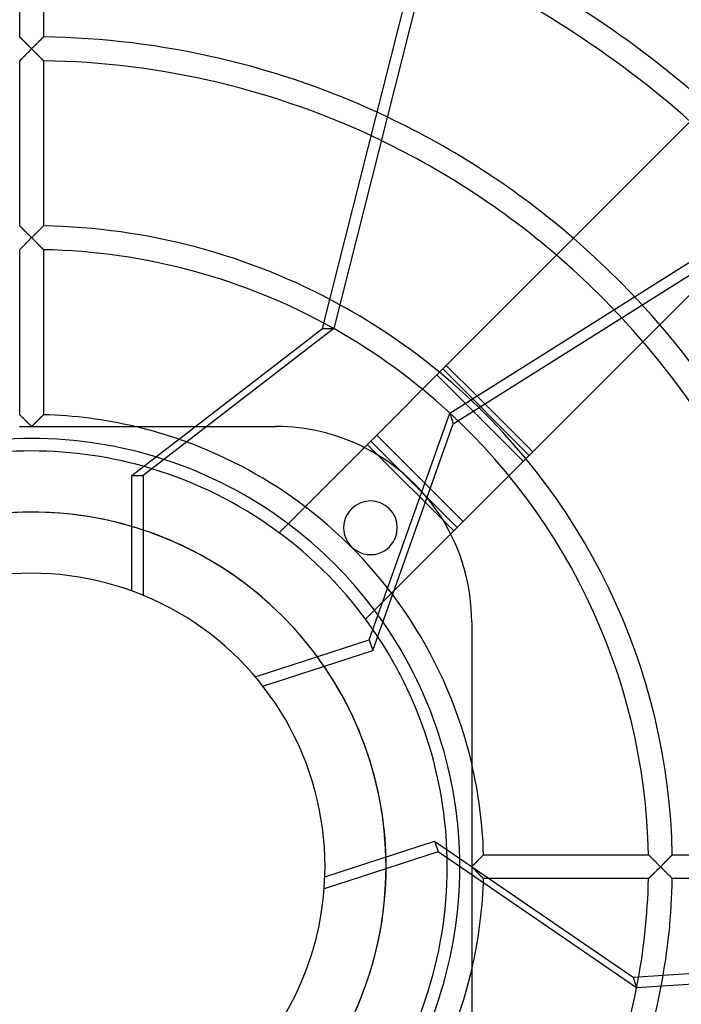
# Model space of a CAD drawing. Header units: millimetres. Extents: x -133 to 133, y -133 to 133.
# Tile 8 of 11: x -1 to 54, y -12 to 71. Entities that reach past the tile are written whole.
import ezdxf

# ---------------------------------------------------------------- set-up
doc = ezdxf.new("R2010")
doc.units = ezdxf.units.MM
doc.layers.add('HIDDEN', color=7, linetype='Continuous')
doc.layers.add('THICK', color=7, linetype='Continuous')

msp = doc.modelspace()

# ---------------------------------------------------------------- linework, layer by layer
at = {"layer": 'HIDDEN'}
for p, q in [((24.38, 45.1), (35.539, 89.181)), ((-1, 69.553), (-1, 83.384)), ((1, 83.384), (1, 69.553)), ((-1, 69.553), (-0.997, 69.55)), ((-0.998, 69.55), (-1, 69.553)), ((-0.99, 69.543), (-0.998, 69.55)), ((-0.997, 69.55), (-0.99, 69.542)), ((-0.978, 69.531), (-0.99, 69.543)), ((-0.99, 69.542), (-0.977, 69.53)), ((-0.962, 69.515), (-0.978, 69.531)), ((-0.977, 69.53), (-0.959, 69.512)), ((-0.942, 69.495), (-0.962, 69.515)), ((-0.959, 69.512), (-0.937, 69.491)), ((-0.917, 69.471), (-0.942, 69.495)), ((-0.937, 69.491), (-0.911, 69.465)), ((-0.89, 69.444), (-0.917, 69.471)), ((-0.911, 69.465), (-0.882, 69.436)), ((-0.859, 69.414), (-0.89, 69.444)), ((-0.882, 69.436), (-0.849, 69.404)), ((-0.826, 69.381), (-0.859, 69.414)), ((-0.849, 69.404), (-0.813, 69.369)), ((-0.79, 69.345), (-0.826, 69.381)), ((-0.813, 69.369), (-0.775, 69.331)), ((-0.752, 69.308), (-0.79, 69.345)), ((-0.775, 69.331), (-0.735, 69.291)), ((0.775, 69.331), (0.735, 69.291)), ((0.752, 69.308), (0.79, 69.345)), ((0.813, 69.369), (0.775, 69.331)), ((0.79, 69.345), (0.826, 69.381)), ((0.849, 69.404), (0.813, 69.369)), ((0.826, 69.381), (0.859, 69.414)), ((0.882, 69.436), (0.849, 69.404)), ((0.859, 69.414), (0.89, 69.444)), ((0.911, 69.465), (0.882, 69.436)), ((0.89, 69.444), (0.917, 69.471)), ((0.937, 69.491), (0.911, 69.465)), ((0.917, 69.471), (0.942, 69.495)), ((0.959, 69.512), (0.937, 69.491)), ((0.942, 69.495), (0.962, 69.515)), ((0.977, 69.53), (0.959, 69.512)), ((0.962, 69.515), (0.978, 69.531)), ((0.99, 69.542), (0.977, 69.53)), ((0.978, 69.531), (0.99, 69.543)), ((0.99, 69.543), (0.998, 69.55)), ((0.997, 69.55), (0.99, 69.542)), ((1, 69.553), (0.997, 69.55)), ((0.998, 69.55), (1, 69.553)), ((-0.712, 69.268), (-0.752, 69.308)), ((-0.735, 69.291), (-0.693, 69.25)), ((-0.67, 69.227), (-0.712, 69.268)), ((-0.693, 69.25), (-0.649, 69.206)), ((-0.627, 69.185), (-0.67, 69.227)), ((-0.649, 69.206), (-0.604, 69.161)), ((-0.583, 69.141), (-0.627, 69.185)), ((-0.604, 69.161), (-0.557, 69.115)), ((-0.538, 69.096), (-0.583, 69.141)), ((-0.557, 69.115), (-0.509, 69.068)), ((-0.492, 69.05), (-0.538, 69.096)), ((-0.509, 69.068), (-0.461, 69.019)), ((-0.445, 69.003), (-0.492, 69.05)), ((-0.461, 69.019), (-0.412, 68.97)), ((-0.397, 68.956), (-0.445, 69.003)), ((-0.412, 68.97), (-0.362, 68.921)), ((-0.348, 68.908), (-0.397, 68.956)), ((-0.362, 68.921), (-0.311, 68.87)), ((-0.3, 68.859), (-0.348, 68.908)), ((-0.311, 68.87), (-0.26, 68.819)), ((-0.25, 68.81), (-0.3, 68.859)), ((-0.26, 68.819), (-0.208, 68.768)), ((-0.2, 68.76), (-0.25, 68.81)), ((-0.208, 68.768), (-0.156, 68.716)), ((-0.15, 68.71), (-0.2, 68.76)), ((-0.156, 68.716), (-0.104, 68.664)), ((-0.1, 68.66), (-0.15, 68.71)), ((-0.055, 68.505), (-0.11, 68.449)), ((-0.109, 68.451), (-0.054, 68.506)), ((-0.104, 68.664), (-0.052, 68.612)), ((-0.05, 68.61), (-0.1, 68.66)), ((0, 68.56), (-0.055, 68.505)), ((-0.054, 68.506), (0, 68.56)), ((-0.052, 68.612), (0, 68.56)), ((0, 68.56), (-0.05, 68.61)), ((0.052, 68.612), (0, 68.56)), ((0, 68.56), (0.05, 68.61)), ((0.055, 68.505), (0, 68.56)), ((0, 68.56), (0.054, 68.506)), ((0.05, 68.61), (0.1, 68.66)), ((0.104, 68.664), (0.052, 68.612)), ((0.054, 68.506), (0.109, 68.451)), ((0.11, 68.449), (0.055, 68.505)), ((0.1, 68.66), (0.15, 68.71)), ((0.156, 68.716), (0.104, 68.664)), ((0.15, 68.71), (0.2, 68.76)), ((0.208, 68.768), (0.156, 68.716)), ((0.2, 68.76), (0.25, 68.81)), ((0.26, 68.819), (0.208, 68.768)), ((0.25, 68.81), (0.3, 68.859)), ((0.311, 68.87), (0.26, 68.819)), ((0.3, 68.859), (0.348, 68.908)), ((0.362, 68.921), (0.311, 68.87)), ((0.348, 68.908), (0.397, 68.956)), ((0.412, 68.97), (0.362, 68.921)), ((0.397, 68.956), (0.445, 69.003)), ((0.461, 69.019), (0.412, 68.97)), ((0.445, 69.003), (0.492, 69.05)), ((0.509, 69.068), (0.461, 69.019)), ((0.492, 69.05), (0.538, 69.096)), ((0.557, 69.115), (0.509, 69.068)), ((0.538, 69.096), (0.583, 69.141)), ((0.604, 69.161), (0.557, 69.115)), ((0.583, 69.141), (0.627, 69.185)), ((0.649, 69.206), (0.604, 69.161)), ((0.627, 69.185), (0.67, 69.227)), ((0.693, 69.25), (0.649, 69.206)), ((0.67, 69.227), (0.712, 69.268)), ((0.735, 69.291), (0.693, 69.25)), ((0.712, 69.268), (0.752, 69.308)), ((-0.904, 67.65), (-0.872, 67.682)), ((-0.854, 67.701), (-0.885, 67.669)), ((-0.872, 67.682), (-0.837, 67.717)), ((-0.819, 67.736), (-0.854, 67.701)), ((-0.837, 67.717), (-0.799, 67.756)), ((-0.782, 67.773), (-0.819, 67.736)), ((-0.799, 67.756), (-0.759, 67.797)), ((-0.743, 67.813), (-0.782, 67.773)), ((-0.759, 67.797), (-0.716, 67.84)), ((-0.702, 67.854), (-0.743, 67.813)), ((-0.716, 67.84), (-0.672, 67.885)), ((-0.659, 67.898), (-0.702, 67.854)), ((-0.672, 67.885), (-0.625, 67.932)), ((-0.615, 67.942), (-0.659, 67.898)), ((-0.625, 67.932), (-0.578, 67.98)), ((-0.57, 67.988), (-0.615, 67.942)), ((-0.578, 67.98), (-0.529, 68.029)), ((-0.523, 68.035), (-0.57, 67.988)), ((-0.529, 68.029), (-0.478, 68.08)), ((-0.476, 68.083), (-0.523, 68.035)), ((-0.478, 68.08), (-0.427, 68.131)), ((-0.426, 68.132), (-0.476, 68.083)), ((-0.427, 68.131), (-0.375, 68.184)), ((-0.376, 68.183), (-0.426, 68.132)), ((-0.325, 68.234), (-0.376, 68.183)), ((-0.375, 68.184), (-0.323, 68.236)), ((-0.272, 68.287), (-0.325, 68.234)), ((-0.323, 68.236), (-0.27, 68.289)), ((-0.219, 68.341), (-0.272, 68.287)), ((-0.27, 68.289), (-0.217, 68.343)), ((-0.165, 68.395), (-0.219, 68.341)), ((-0.217, 68.343), (-0.163, 68.397)), ((-0.11, 68.449), (-0.165, 68.395)), ((-0.163, 68.397), (-0.109, 68.451)), ((0.109, 68.451), (0.163, 68.397)), ((0.165, 68.395), (0.11, 68.449)), ((0.163, 68.397), (0.217, 68.343)), ((0.219, 68.341), (0.165, 68.395)), ((0.217, 68.343), (0.27, 68.289)), ((0.272, 68.287), (0.219, 68.341)), ((0.27, 68.289), (0.323, 68.236)), ((0.325, 68.234), (0.272, 68.287)), ((0.323, 68.236), (0.375, 68.184)), ((0.376, 68.183), (0.325, 68.234)), ((0.375, 68.184), (0.427, 68.131)), ((0.426, 68.132), (0.376, 68.183)), ((0.476, 68.083), (0.426, 68.132)), ((0.427, 68.131), (0.478, 68.08)), ((0.523, 68.035), (0.476, 68.083)), ((0.478, 68.08), (0.529, 68.029)), ((0.57, 67.988), (0.523, 68.035)), ((0.529, 68.029), (0.578, 67.98)), ((0.615, 67.942), (0.57, 67.988)), ((0.578, 67.98), (0.625, 67.932)), ((0.659, 67.898), (0.615, 67.942)), ((0.625, 67.932), (0.672, 67.885)), ((0.702, 67.854), (0.659, 67.898)), ((0.672, 67.885), (0.716, 67.84)), ((0.743, 67.813), (0.702, 67.854)), ((0.716, 67.84), (0.759, 67.797)), ((0.782, 67.773), (0.743, 67.813)), ((0.759, 67.797), (0.799, 67.756)), ((0.819, 67.736), (0.782, 67.773)), ((0.799, 67.756), (0.837, 67.717)), ((0.854, 67.701), (0.819, 67.736)), ((0.837, 67.717), (0.872, 67.682)), ((0.885, 67.669), (0.854, 67.701)), ((0.872, 67.682), (0.904, 67.65)), ((-1, 67.553), (-0.997, 67.556)), ((-0.997, 67.555), (-1, 67.553)), ((-1, 53.721), (-1, 67.553)), ((-0.997, 67.556), (-0.989, 67.564)), ((-0.99, 67.563), (-0.997, 67.555)), ((-0.977, 67.576), (-0.99, 67.563)), ((-0.989, 67.564), (-0.975, 67.578)), ((-0.96, 67.593), (-0.977, 67.576)), ((-0.975, 67.578), (-0.956, 67.598)), ((-0.939, 67.615), (-0.96, 67.593)), ((-0.956, 67.598), (-0.932, 67.622)), ((-0.914, 67.64), (-0.939, 67.615)), ((-0.932, 67.622), (-0.904, 67.65)), ((-0.885, 67.669), (-0.914, 67.64)), ((0.914, 67.64), (0.885, 67.669)), ((0.904, 67.65), (0.932, 67.622)), ((0.939, 67.615), (0.914, 67.64)), ((0.932, 67.622), (0.956, 67.598)), ((0.96, 67.593), (0.939, 67.615)), ((0.956, 67.598), (0.975, 67.578)), ((0.977, 67.576), (0.96, 67.593)), ((0.975, 67.578), (0.989, 67.564)), ((0.99, 67.563), (0.977, 67.576)), ((0.989, 67.564), (0.997, 67.556)), ((0.997, 67.555), (0.99, 67.563)), ((0.997, 67.556), (1, 67.553)), ((1, 67.553), (0.997, 67.555)), ((1, 67.553), (1, 53.721)), ((42.021, 34.773), (62.65, 55.402)), ((-1, 53.721), (-0.997, 53.718)), ((-0.998, 53.718), (-1, 53.721)), ((-0.99, 53.711), (-0.998, 53.718)), ((-0.997, 53.718), (-0.99, 53.71)), ((-0.978, 53.699), (-0.99, 53.711)), ((-0.99, 53.71), (-0.977, 53.698)), ((-0.962, 53.683), (-0.978, 53.699)), ((-0.977, 53.698), (-0.959, 53.681)), ((-0.942, 53.663), (-0.962, 53.683)), ((-0.959, 53.681), (-0.937, 53.659)), ((-0.918, 53.64), (-0.942, 53.663)), ((-0.937, 53.659), (-0.911, 53.634)), ((0.911, 53.634), (0.937, 53.659)), ((0.942, 53.663), (0.918, 53.64)), ((0.937, 53.659), (0.959, 53.681)), ((0.962, 53.683), (0.942, 53.663)), ((0.959, 53.681), (0.977, 53.698)), ((0.978, 53.699), (0.962, 53.683)), ((0.977, 53.698), (0.99, 53.71)), ((0.99, 53.711), (0.978, 53.699)), ((0.99, 53.71), (0.997, 53.718)), ((0.998, 53.718), (0.99, 53.711)), ((0.997, 53.718), (1, 53.721)), ((1, 53.721), (0.998, 53.718)), ((-0.89, 53.613), (-0.918, 53.64)), ((-0.911, 53.634), (-0.882, 53.605)), ((-0.859, 53.582), (-0.89, 53.613)), ((-0.882, 53.605), (-0.849, 53.572)), ((-0.826, 53.549), (-0.859, 53.582)), ((-0.849, 53.572), (-0.814, 53.537)), ((-0.79, 53.514), (-0.826, 53.549)), ((-0.814, 53.537), (-0.776, 53.5)), ((-0.752, 53.477), (-0.79, 53.514)), ((-0.776, 53.5), (-0.735, 53.46)), ((-0.712, 53.437), (-0.752, 53.477)), ((-0.735, 53.46), (-0.693, 53.419)), ((-0.671, 53.396), (-0.712, 53.437)), ((-0.693, 53.419), (-0.649, 53.375)), ((-0.628, 53.354), (-0.671, 53.396)), ((-0.649, 53.375), (-0.604, 53.33)), ((-0.583, 53.31), (-0.628, 53.354)), ((-0.604, 53.33), (-0.557, 53.284)), ((-0.538, 53.265), (-0.583, 53.31)), ((-0.557, 53.284), (-0.509, 53.237)), ((-0.491, 53.219), (-0.538, 53.265)), ((-0.509, 53.237), (-0.461, 53.189)), ((-0.444, 53.172), (-0.491, 53.219)), ((-0.461, 53.189), (-0.411, 53.14)), ((-0.396, 53.125), (-0.444, 53.172)), ((-0.411, 53.14), (-0.361, 53.09)), ((-0.348, 53.077), (-0.396, 53.125)), ((-0.361, 53.09), (-0.311, 53.04)), ((-0.299, 53.028), (-0.348, 53.077)), ((-0.311, 53.04), (-0.259, 52.989)), ((-0.25, 52.979), (-0.299, 53.028)), ((-0.259, 52.989), (-0.208, 52.938)), ((-0.2, 52.93), (-0.25, 52.979)), ((-0.208, 52.938), (-0.156, 52.886)), ((-0.15, 52.88), (-0.2, 52.93)), ((-0.156, 52.886), (-0.104, 52.834)), ((-0.1, 52.83), (-0.15, 52.88)), ((-0.104, 52.834), (-0.052, 52.782)), ((-0.05, 52.78), (-0.1, 52.83)), ((0.1, 52.83), (0.05, 52.78)), ((0.052, 52.782), (0.104, 52.834)), ((0.15, 52.88), (0.1, 52.83)), ((0.104, 52.834), (0.156, 52.886)), ((0.2, 52.93), (0.15, 52.88)), ((0.156, 52.886), (0.208, 52.938)), ((0.25, 52.979), (0.2, 52.93)), ((0.208, 52.938), (0.259, 52.989)), ((0.299, 53.028), (0.25, 52.979)), ((0.259, 52.989), (0.311, 53.04)), ((0.348, 53.077), (0.299, 53.028)), ((0.311, 53.04), (0.361, 53.09)), ((0.396, 53.125), (0.348, 53.077)), ((0.361, 53.09), (0.411, 53.14)), ((0.444, 53.172), (0.396, 53.125)), ((0.411, 53.14), (0.461, 53.189)), ((0.491, 53.219), (0.444, 53.172)), ((0.461, 53.189), (0.509, 53.237)), ((0.538, 53.265), (0.491, 53.219)), ((0.509, 53.237), (0.557, 53.284)), ((0.583, 53.31), (0.538, 53.265)), ((0.557, 53.284), (0.604, 53.33)), ((0.628, 53.354), (0.583, 53.31)), ((0.604, 53.33), (0.649, 53.375)), ((0.671, 53.396), (0.628, 53.354)), ((0.649, 53.375), (0.693, 53.419)), ((0.712, 53.437), (0.671, 53.396)), ((0.693, 53.419), (0.735, 53.46)), ((0.752, 53.477), (0.712, 53.437)), ((0.735, 53.46), (0.776, 53.5)), ((0.79, 53.514), (0.752, 53.477)), ((0.776, 53.5), (0.814, 53.537)), ((0.826, 53.549), (0.79, 53.514)), ((0.814, 53.537), (0.849, 53.572)), ((0.859, 53.582), (0.826, 53.549)), ((0.849, 53.572), (0.882, 53.605)), ((0.89, 53.613), (0.859, 53.582)), ((0.882, 53.605), (0.911, 53.634)), ((0.918, 53.64), (0.89, 53.613)), ((-0.759, 51.965), (-0.716, 52.009)), ((-0.701, 52.024), (-0.743, 51.982)), ((-0.716, 52.009), (-0.672, 52.054)), ((-0.659, 52.067), (-0.701, 52.024)), ((-0.672, 52.054), (-0.625, 52.101)), ((-0.614, 52.112), (-0.659, 52.067)), ((-0.625, 52.101), (-0.577, 52.149)), ((-0.569, 52.158), (-0.614, 52.112)), ((-0.577, 52.149), (-0.528, 52.199)), ((-0.523, 52.205), (-0.569, 52.158)), ((-0.528, 52.199), (-0.478, 52.249)), ((-0.475, 52.253), (-0.523, 52.205)), ((-0.478, 52.249), (-0.427, 52.301)), ((-0.426, 52.302), (-0.475, 52.253)), ((-0.427, 52.301), (-0.376, 52.353)), ((-0.376, 52.353), (-0.426, 52.302)), ((-0.376, 52.353), (-0.323, 52.406)), ((-0.324, 52.405), (-0.376, 52.353)), ((-0.272, 52.457), (-0.324, 52.405)), ((-0.323, 52.406), (-0.27, 52.459)), ((-0.219, 52.511), (-0.272, 52.457)), ((-0.27, 52.459), (-0.217, 52.513)), ((-0.165, 52.565), (-0.219, 52.511)), ((-0.217, 52.513), (-0.163, 52.567)), ((-0.11, 52.62), (-0.165, 52.565)), ((-0.163, 52.567), (-0.109, 52.621)), ((-0.055, 52.675), (-0.11, 52.62)), ((-0.109, 52.621), (-0.054, 52.676)), ((0, 52.73), (-0.055, 52.675)), ((-0.054, 52.676), (0, 52.73)), ((-0.052, 52.782), (0, 52.73)), ((0, 52.73), (-0.05, 52.78)), ((0, 52.73), (0.052, 52.782)), ((0.05, 52.78), (0, 52.73)), ((0.055, 52.675), (0, 52.73)), ((0, 52.73), (0.054, 52.676)), ((0.054, 52.676), (0.109, 52.621)), ((0.11, 52.62), (0.055, 52.675)), ((0.109, 52.621), (0.163, 52.567)), ((0.165, 52.565), (0.11, 52.62)), ((0.163, 52.567), (0.217, 52.513)), ((0.219, 52.511), (0.165, 52.565)), ((0.217, 52.513), (0.27, 52.459)), ((0.272, 52.457), (0.219, 52.511)), ((0.27, 52.459), (0.323, 52.406)), ((0.324, 52.405), (0.272, 52.457)), ((0.323, 52.406), (0.376, 52.353)), ((0.376, 52.353), (0.324, 52.405)), ((0.426, 52.302), (0.376, 52.353)), ((0.376, 52.353), (0.427, 52.301)), ((0.475, 52.253), (0.426, 52.302)), ((0.427, 52.301), (0.478, 52.249)), ((0.523, 52.205), (0.475, 52.253)), ((0.478, 52.249), (0.528, 52.199)), ((0.569, 52.158), (0.523, 52.205)), ((0.528, 52.199), (0.577, 52.149)), ((0.614, 52.112), (0.569, 52.158)), ((0.577, 52.149), (0.625, 52.101)), ((0.659, 52.067), (0.614, 52.112)), ((0.625, 52.101), (0.672, 52.054)), ((0.701, 52.024), (0.659, 52.067)), ((0.672, 52.054), (0.716, 52.009)), ((0.743, 51.982), (0.701, 52.024)), ((0.716, 52.009), (0.759, 51.965)), ((-0.997, 51.723), (-1, 51.72)), ((-1, 51.72), (-0.997, 51.723)), ((-1, 37.887), (-1, 51.72)), ((-0.997, 51.723), (-0.989, 51.732)), ((-0.99, 51.731), (-0.997, 51.723)), ((-0.977, 51.743), (-0.99, 51.731)), ((-0.989, 51.732), (-0.975, 51.746)), ((-0.96, 51.761), (-0.977, 51.743)), ((-0.975, 51.746), (-0.956, 51.766)), ((-0.939, 51.783), (-0.96, 51.761)), ((-0.956, 51.766), (-0.932, 51.79)), ((-0.914, 51.808), (-0.939, 51.783)), ((-0.932, 51.79), (-0.904, 51.818)), ((-0.885, 51.837), (-0.914, 51.808)), ((-0.904, 51.818), (-0.872, 51.85)), ((-0.853, 51.87), (-0.885, 51.837)), ((-0.872, 51.85), (-0.837, 51.886)), ((-0.819, 51.905), (-0.853, 51.87)), ((-0.837, 51.886), (-0.799, 51.924)), ((-0.782, 51.942), (-0.819, 51.905)), ((-0.799, 51.924), (-0.759, 51.965)), ((-0.743, 51.982), (-0.782, 51.942)), ((0.782, 51.942), (0.743, 51.982)), ((0.759, 51.965), (0.799, 51.924)), ((0.819, 51.905), (0.782, 51.942)), ((0.799, 51.924), (0.837, 51.886)), ((0.853, 51.87), (0.819, 51.905)), ((0.837, 51.886), (0.872, 51.85)), ((0.885, 51.837), (0.853, 51.87)), ((0.872, 51.85), (0.904, 51.818)), ((0.914, 51.808), (0.885, 51.837)), ((0.904, 51.818), (0.932, 51.79)), ((0.939, 51.783), (0.914, 51.808)), ((0.932, 51.79), (0.956, 51.766)), ((0.96, 51.761), (0.939, 51.783)), ((0.956, 51.766), (0.975, 51.746)), ((0.977, 51.743), (0.96, 51.761)), ((0.975, 51.746), (0.989, 51.732)), ((0.99, 51.731), (0.977, 51.743)), ((0.989, 51.732), (0.997, 51.723)), ((0.997, 51.723), (0.99, 51.731)), ((1, 51.72), (0.997, 51.723)), ((0.997, 51.723), (1, 51.72)), ((1, 51.72), (1, 37.887)), ((8.402, 32.8), (24.38, 45.1)), ((24.38, 45.1), (25.33, 45.1)), ((41.728, 34.48), (34.48, 41.728)), ((41.228, 33.98), (33.98, 41.228)), ((37.337, 39.458), (42.021, 34.773)), ((-1, 37.887), (-0.997, 37.884)), ((-0.998, 37.884), (-1, 37.887)), ((-0.99, 37.877), (-0.998, 37.884)), ((-0.997, 37.884), (-0.99, 37.877)), ((-0.99, 37.877), (-0.977, 37.864)), ((-0.979, 37.866), (-0.99, 37.877)), ((-0.962, 37.85), (-0.979, 37.866)), ((-0.977, 37.864), (-0.959, 37.847)), ((-0.942, 37.83), (-0.962, 37.85)), ((-0.959, 37.847), (-0.937, 37.826)), ((-0.918, 37.807), (-0.942, 37.83)), ((-0.937, 37.826), (-0.912, 37.801)), ((-0.89, 37.78), (-0.918, 37.807)), ((-0.912, 37.801), (-0.882, 37.772)), ((-0.859, 37.75), (-0.89, 37.78)), ((-0.882, 37.772), (-0.849, 37.74)), ((-0.826, 37.717), (-0.859, 37.75)), ((-0.849, 37.74), (-0.814, 37.705)), ((-0.79, 37.682), (-0.826, 37.717)), ((-0.814, 37.705), (-0.776, 37.668)), ((-0.752, 37.644), (-0.79, 37.682)), ((-0.776, 37.668), (-0.735, 37.628)), ((-0.712, 37.605), (-0.752, 37.644)), ((-0.735, 37.628), (-0.693, 37.587)), ((-0.67, 37.564), (-0.712, 37.605)), ((-0.693, 37.587), (-0.649, 37.543)), ((-0.627, 37.522), (-0.67, 37.564)), ((-0.649, 37.543), (-0.604, 37.499)), ((-0.583, 37.479), (-0.627, 37.522)), ((-0.604, 37.499), (-0.557, 37.453)), ((-0.538, 37.434), (-0.583, 37.479)), ((-0.557, 37.453), (-0.509, 37.406)), ((-0.491, 37.388), (-0.538, 37.434)), ((-0.509, 37.406), (-0.461, 37.358)), ((-0.444, 37.342), (-0.491, 37.388)), ((-0.461, 37.358), (-0.411, 37.309)), ((-0.396, 37.294), (-0.444, 37.342)), ((-0.411, 37.309), (-0.361, 37.259)), ((-0.348, 37.246), (-0.396, 37.294)), ((-0.361, 37.259), (-0.31, 37.209)), ((-0.299, 37.198), (-0.348, 37.246)), ((-0.31, 37.209), (-0.259, 37.158)), ((-0.25, 37.149), (-0.299, 37.198)), ((-0.259, 37.158), (-0.208, 37.107)), ((-0.2, 37.1), (-0.25, 37.149)), ((0.2, 37.1), (0.25, 37.149)), ((0.259, 37.158), (0.208, 37.107)), ((0.25, 37.149), (0.299, 37.198)), ((0.31, 37.209), (0.259, 37.158)), ((0.299, 37.198), (0.348, 37.246)), ((0.361, 37.259), (0.31, 37.209)), ((0.348, 37.246), (0.396, 37.294)), ((0.411, 37.309), (0.361, 37.259)), ((0.396, 37.294), (0.444, 37.342)), ((0.461, 37.358), (0.411, 37.309)), ((0.444, 37.342), (0.491, 37.388)), ((0.509, 37.406), (0.461, 37.358)), ((0.491, 37.388), (0.538, 37.434)), ((0.557, 37.453), (0.509, 37.406)), ((0.538, 37.434), (0.583, 37.479)), ((0.604, 37.499), (0.557, 37.453)), ((0.583, 37.479), (0.627, 37.522)), ((0.649, 37.543), (0.604, 37.499)), ((0.627, 37.522), (0.67, 37.564)), ((0.693, 37.587), (0.649, 37.543)), ((0.67, 37.564), (0.712, 37.605)), ((0.735, 37.628), (0.693, 37.587)), ((0.712, 37.605), (0.752, 37.644)), ((0.776, 37.668), (0.735, 37.628)), ((0.752, 37.644), (0.79, 37.682)), ((0.814, 37.705), (0.776, 37.668)), ((0.79, 37.682), (0.826, 37.717)), ((0.849, 37.74), (0.814, 37.705)), ((0.826, 37.717), (0.859, 37.75)), ((0.882, 37.772), (0.849, 37.74)), ((0.859, 37.75), (0.89, 37.78)), ((0.912, 37.801), (0.882, 37.772)), ((0.89, 37.78), (0.918, 37.807)), ((0.937, 37.826), (0.912, 37.801)), ((0.918, 37.807), (0.942, 37.83)), ((0.959, 37.847), (0.937, 37.826)), ((0.942, 37.83), (0.962, 37.85)), ((0.977, 37.864), (0.959, 37.847)), ((0.962, 37.85), (0.979, 37.866)), ((0.99, 37.877), (0.977, 37.864)), ((0.979, 37.866), (0.99, 37.877)), ((0.99, 37.877), (0.998, 37.884)), ((0.997, 37.884), (0.99, 37.877)), ((1, 37.887), (0.997, 37.884)), ((0.998, 37.884), (1, 37.887)), ((-1.026, 36.9), (-0.766, 36.9)), ((-0.766, 36.9), (-0.508, 36.9)), ((-0.508, 36.9), (-0.253, 36.9)), ((-0.253, 36.9), (0, 36.9)), ((-0.208, 37.107), (-0.156, 37.056)), ((-0.15, 37.05), (-0.2, 37.1)), ((-0.156, 37.056), (-0.104, 37.004)), ((-0.1, 37), (-0.15, 37.05)), ((-0.104, 37.004), (-0.052, 36.952)), ((-0.05, 36.95), (-0.1, 37)), ((-0.052, 36.952), (0, 36.9)), ((0, 36.9), (-0.05, 36.95)), ((0.052, 36.952), (0, 36.9)), ((0, 36.9), (0.05, 36.95)), ((0, 36.9), (0.253, 36.9)), ((0.05, 36.95), (0.1, 37)), ((0.104, 37.004), (0.052, 36.952)), ((0.1, 37), (0.15, 37.05)), ((0.156, 37.056), (0.104, 37.004)), ((0.15, 37.05), (0.2, 37.1)), ((0.208, 37.107), (0.156, 37.056)), ((0.253, 36.9), (0.508, 36.9)), ((0.508, 36.9), (0.766, 36.9)), ((0.766, 36.9), (1.026, 36.9)), ((1.026, 36.9), (1.288, 36.9)), ((1.288, 36.9), (1.552, 36.9)), ((1.552, 36.9), (1.817, 36.9)), ((1.817, 36.9), (2.084, 36.9)), ((2.084, 36.9), (2.352, 36.9)), ((2.352, 36.9), (2.62, 36.9)), ((2.62, 36.9), (2.89, 36.9)), ((2.89, 36.9), (3.16, 36.9)), ((3.16, 36.9), (3.43, 36.9)), ((3.43, 36.9), (3.701, 36.9)), ((3.701, 36.9), (3.971, 36.9)), ((3.971, 36.9), (4.24, 36.9)), ((4.24, 36.9), (4.509, 36.9)), ((4.509, 36.9), (4.777, 36.9)), ((4.777, 36.9), (5.043, 36.9)), ((5.043, 36.9), (5.308, 36.9)), ((5.308, 36.9), (5.572, 36.9)), ((5.572, 36.9), (5.834, 36.9)), ((5.834, 36.9), (6.094, 36.9)), ((6.094, 36.9), (6.351, 36.9)), ((6.351, 36.9), (6.607, 36.9)), ((6.607, 36.9), (6.859, 36.9)), ((6.859, 36.9), (7.109, 36.9)), ((7.109, 36.9), (7.356, 36.9)), ((7.356, 36.9), (7.6, 36.9)), ((7.6, 36.9), (7.84, 36.9)), ((7.84, 36.9), (8.076, 36.9)), ((8.076, 36.9), (8.312, 36.9)), ((8.312, 36.9), (8.532, 36.9)), ((8.532, 36.9), (8.649, 36.9)), ((8.649, 36.9), (14.678, 36.9)), ((20.5, 36.9), (20.5, 36.9)), ((35.389, 28.142), (28.142, 35.389)), ((36.182, 28.935), (42.021, 34.773)), ((8.402, 23.121), (8.402, 32.8)), ((8.402, 32.8), (9.352, 32.8)), ((35.682, 28.435), (32.71, 31.407)), ((36.182, 28.935), (32.972, 32.145)), ((36.182, 28.935), (35.682, 28.435)), ((29.425, 22.177), (35.682, 28.435)), ((20.751, 27.999), (20.751, 27.999)), ((27.999, 20.751), (27.999, 20.751)), ((36.9, 20.5), (36.9, 8.649)), ((36.9, 20.5), (36.9, 20.5)), ((36.9, 8.649), (36.9, 8.532)), ((36.9, 8.532), (36.9, 8.312)), ((36.9, 8.312), (36.9, 8.076)), ((36.9, 8.076), (36.9, 7.84)), ((36.9, 7.84), (36.9, 7.6)), ((36.9, 7.6), (36.9, 7.356)), ((36.9, 7.356), (36.9, 7.109)), ((36.9, 7.109), (36.9, 6.859)), ((36.9, 6.859), (36.9, 6.607)), ((36.9, 6.607), (36.9, 6.351)), ((36.9, 6.351), (36.9, 6.094)), ((36.9, 6.094), (36.9, 5.834)), ((36.9, 5.834), (36.9, 5.572)), ((36.9, 5.572), (36.9, 5.308)), ((36.9, 5.308), (36.9, 5.043)), ((36.9, 5.043), (36.9, 4.777)), ((36.9, 4.777), (36.9, 4.509)), ((36.9, 4.509), (36.9, 4.24)), ((36.9, 4.24), (36.9, 3.971)), ((36.9, 3.971), (36.9, 3.701)), ((36.9, 3.701), (36.9, 3.43)), ((36.9, 3.43), (36.9, 3.16)), ((36.9, 3.16), (36.9, 2.89)), ((36.9, 2.89), (36.9, 2.62)), ((36.9, 2.62), (36.9, 2.352)), ((24.585, -0.846), (33.791, 2.145)), ((33.791, 2.145), (34.085, 1.242)), ((33.791, 2.145), (50.426, -9.25)), ((36.9, 2.352), (36.9, 2.084)), ((36.9, 2.084), (36.9, 1.817)), ((36.9, 1.817), (36.9, 1.552)), ((36.9, 1.552), (36.9, 1.288)), ((36.9, 1.288), (36.9, 1.026)), ((36.9, 1.026), (36.9, 0.766)), ((37.682, 0.79), (37.717, 0.826)), ((37.74, 0.849), (37.705, 0.814)), ((37.717, 0.826), (37.75, 0.859)), ((37.772, 0.882), (37.74, 0.849)), ((37.75, 0.859), (37.78, 0.89)), ((37.801, 0.912), (37.772, 0.882)), ((37.78, 0.89), (37.807, 0.918)), ((37.826, 0.937), (37.801, 0.912)), ((37.807, 0.918), (37.83, 0.942)), ((37.847, 0.959), (37.826, 0.937)), ((37.83, 0.942), (37.85, 0.962)), ((37.864, 0.977), (37.847, 0.959)), ((37.85, 0.962), (37.866, 0.979)), ((37.877, 0.99), (37.864, 0.977)), ((37.866, 0.979), (37.877, 0.99)), ((37.877, 0.99), (37.884, 0.998)), ((37.884, 0.997), (37.877, 0.99)), ((37.887, 1), (37.884, 0.997)), ((37.884, 0.998), (37.887, 1)), ((37.887, 1), (51.72, 1)), ((51.723, 0.997), (51.72, 1)), ((51.72, 1), (51.723, 0.997)), ((51.731, 0.99), (51.723, 0.997)), ((51.723, 0.997), (51.732, 0.989)), ((51.743, 0.977), (51.731, 0.99)), ((51.732, 0.989), (51.746, 0.975)), ((51.761, 0.96), (51.743, 0.977)), ((51.746, 0.975), (51.766, 0.956)), ((51.783, 0.939), (51.761, 0.96)), ((51.766, 0.956), (51.79, 0.932)), ((51.808, 0.914), (51.783, 0.939)), ((51.79, 0.932), (51.818, 0.904)), ((51.837, 0.885), (51.808, 0.914)), ((51.818, 0.904), (51.85, 0.872)), ((51.87, 0.853), (51.837, 0.885)), ((51.85, 0.872), (51.886, 0.837)), ((51.905, 0.819), (51.87, 0.853)), ((51.886, 0.837), (51.924, 0.799)), ((53.549, 0.826), (53.514, 0.79)), ((53.537, 0.814), (53.572, 0.849)), ((53.582, 0.859), (53.549, 0.826)), ((53.572, 0.849), (53.605, 0.882)), ((53.613, 0.89), (53.582, 0.859)), ((53.605, 0.882), (53.634, 0.911)), ((53.64, 0.918), (53.613, 0.89)), ((53.634, 0.911), (53.659, 0.937)), ((53.663, 0.942), (53.64, 0.918)), ((53.659, 0.937), (53.681, 0.959)), ((53.683, 0.962), (53.663, 0.942)), ((53.681, 0.959), (53.698, 0.977)), ((53.699, 0.978), (53.683, 0.962)), ((53.698, 0.977), (53.71, 0.99)), ((53.711, 0.99), (53.699, 0.978)), ((53.71, 0.99), (53.718, 0.997)), ((53.718, 0.998), (53.711, 0.99)), ((53.721, 1), (53.718, 0.998)), ((53.718, 0.997), (53.721, 1)), ((53.721, 1), (67.553, 1)), ((36.9, 0.766), (36.9, 0.508)), ((36.9, 0.508), (36.9, 0.253)), ((36.9, 0.253), (36.9, 0)), ((36.952, 0.052), (36.9, 0)), ((36.9, 0), (36.95, 0.05)), ((36.9, 0), (36.9, -0.253)), ((36.95, 0.05), (37, 0.1)), ((37.004, 0.104), (36.952, 0.052)), ((37, 0.1), (37.05, 0.15)), ((37.056, 0.156), (37.004, 0.104)), ((37.05, 0.15), (37.1, 0.2)), ((37.107, 0.208), (37.056, 0.156)), ((37.1, 0.2), (37.149, 0.25)), ((37.158, 0.259), (37.107, 0.208)), ((37.149, 0.25), (37.198, 0.299)), ((37.209, 0.31), (37.158, 0.259)), ((37.198, 0.299), (37.246, 0.348)), ((37.259, 0.361), (37.209, 0.31)), ((37.246, 0.348), (37.294, 0.396)), ((37.309, 0.411), (37.259, 0.361)), ((37.294, 0.396), (37.342, 0.444)), ((37.358, 0.461), (37.309, 0.411)), ((37.342, 0.444), (37.388, 0.491)), ((37.406, 0.509), (37.358, 0.461)), ((37.388, 0.491), (37.434, 0.538)), ((37.453, 0.557), (37.406, 0.509)), ((37.434, 0.538), (37.479, 0.583)), ((37.499, 0.604), (37.453, 0.557)), ((37.479, 0.583), (37.522, 0.627)), ((37.543, 0.649), (37.499, 0.604)), ((37.522, 0.627), (37.564, 0.67)), ((37.587, 0.693), (37.543, 0.649)), ((37.564, 0.67), (37.605, 0.712)), ((37.628, 0.735), (37.587, 0.693)), ((37.605, 0.712), (37.644, 0.752)), ((37.668, 0.776), (37.628, 0.735)), ((37.644, 0.752), (37.682, 0.79)), ((37.705, 0.814), (37.668, 0.776)), ((51.942, 0.782), (51.905, 0.819)), ((51.924, 0.799), (51.965, 0.759)), ((51.982, 0.743), (51.942, 0.782)), ((51.965, 0.759), (52.009, 0.716)), ((52.024, 0.701), (51.982, 0.743)), ((52.009, 0.716), (52.054, 0.672)), ((52.067, 0.659), (52.024, 0.701)), ((52.054, 0.672), (52.101, 0.625)), ((52.112, 0.614), (52.067, 0.659)), ((52.101, 0.625), (52.149, 0.577)), ((52.158, 0.569), (52.112, 0.614)), ((52.149, 0.577), (52.199, 0.528)), ((52.205, 0.523), (52.158, 0.569)), ((52.199, 0.528), (52.249, 0.478)), ((52.253, 0.475), (52.205, 0.523)), ((52.249, 0.478), (52.301, 0.427)), ((52.302, 0.426), (52.253, 0.475)), ((52.301, 0.427), (52.353, 0.376)), ((52.353, 0.376), (52.302, 0.426)), ((52.405, 0.324), (52.353, 0.376)), ((52.353, 0.376), (52.406, 0.323)), ((52.457, 0.272), (52.405, 0.324)), ((52.406, 0.323), (52.459, 0.27)), ((52.511, 0.219), (52.457, 0.272)), ((52.459, 0.27), (52.513, 0.217)), ((52.565, 0.165), (52.511, 0.219)), ((52.513, 0.217), (52.567, 0.163)), ((52.62, 0.11), (52.565, 0.165)), ((52.567, 0.163), (52.621, 0.109)), ((52.675, 0.055), (52.62, 0.11)), ((52.621, 0.109), (52.676, 0.054)), ((52.73, 0), (52.675, 0.055)), ((52.675, -0.055), (52.73, 0)), ((52.676, 0.054), (52.73, 0)), ((52.73, 0), (52.676, -0.054)), ((52.73, 0), (52.782, 0.052)), ((52.78, 0.05), (52.73, 0)), ((52.73, 0), (52.782, -0.052)), ((52.78, -0.05), (52.73, 0)), ((52.83, 0.1), (52.78, 0.05)), ((52.782, 0.052), (52.834, 0.104)), ((52.88, 0.15), (52.83, 0.1)), ((52.834, 0.104), (52.886, 0.156)), ((52.93, 0.2), (52.88, 0.15)), ((52.886, 0.156), (52.938, 0.208)), ((52.979, 0.25), (52.93, 0.2)), ((52.938, 0.208), (52.989, 0.259)), ((53.028, 0.299), (52.979, 0.25)), ((52.989, 0.259), (53.04, 0.311)), ((53.077, 0.348), (53.028, 0.299)), ((53.04, 0.311), (53.09, 0.361)), ((53.125, 0.396), (53.077, 0.348)), ((53.09, 0.361), (53.14, 0.411)), ((53.172, 0.444), (53.125, 0.396)), ((53.14, 0.411), (53.189, 0.461)), ((53.219, 0.491), (53.172, 0.444)), ((53.189, 0.461), (53.237, 0.509)), ((53.265, 0.538), (53.219, 0.491)), ((53.237, 0.509), (53.284, 0.557)), ((53.31, 0.583), (53.265, 0.538)), ((53.284, 0.557), (53.33, 0.604)), ((53.354, 0.628), (53.31, 0.583)), ((53.33, 0.604), (53.375, 0.649)), ((53.396, 0.671), (53.354, 0.628)), ((53.375, 0.649), (53.419, 0.693)), ((53.437, 0.712), (53.396, 0.671)), ((53.419, 0.693), (53.46, 0.735)), ((53.477, 0.752), (53.437, 0.712)), ((53.46, 0.735), (53.5, 0.776)), ((53.514, 0.79), (53.477, 0.752)), ((53.5, 0.776), (53.537, 0.814)), ((36.952, -0.052), (36.9, 0)), ((36.9, 0), (36.95, -0.05)), ((36.9, -0.253), (36.9, -0.508)), ((36.9, -0.508), (36.9, -0.766)), ((36.9, -0.766), (36.9, -1.026)), ((36.95, -0.05), (37, -0.1)), ((37.004, -0.104), (36.952, -0.052)), ((37, -0.1), (37.05, -0.15)), ((37.056, -0.156), (37.004, -0.104)), ((37.05, -0.15), (37.1, -0.2)), ((37.107, -0.208), (37.056, -0.156)), ((37.1, -0.2), (37.149, -0.25)), ((37.158, -0.259), (37.107, -0.208)), ((37.149, -0.25), (37.198, -0.299)), ((37.209, -0.31), (37.158, -0.259)), ((37.198, -0.299), (37.246, -0.348)), ((37.259, -0.361), (37.209, -0.31)), ((37.246, -0.348), (37.294, -0.396)), ((37.309, -0.411), (37.259, -0.361)), ((37.294, -0.396), (37.342, -0.444)), ((37.358, -0.461), (37.309, -0.411)), ((37.342, -0.444), (37.388, -0.491)), ((37.406, -0.509), (37.358, -0.461)), ((37.388, -0.491), (37.434, -0.538)), ((37.453, -0.557), (37.406, -0.509)), ((37.434, -0.538), (37.479, -0.583)), ((37.499, -0.604), (37.453, -0.557)), ((37.479, -0.583), (37.522, -0.627)), ((37.543, -0.649), (37.499, -0.604)), ((37.522, -0.627), (37.564, -0.67)), ((37.587, -0.693), (37.543, -0.649)), ((37.564, -0.67), (37.605, -0.712)), ((37.628, -0.735), (37.587, -0.693)), ((37.605, -0.712), (37.644, -0.752)), ((37.668, -0.776), (37.628, -0.735)), ((37.644, -0.752), (37.682, -0.79)), ((37.705, -0.814), (37.668, -0.776)), ((37.682, -0.79), (37.717, -0.826)), ((37.74, -0.849), (37.705, -0.814)), ((51.87, -0.853), (51.905, -0.819)), ((51.924, -0.799), (51.886, -0.837)), ((51.905, -0.819), (51.942, -0.782)), ((51.965, -0.759), (51.924, -0.799)), ((51.942, -0.782), (51.982, -0.743)), ((52.009, -0.716), (51.965, -0.759)), ((51.982, -0.743), (52.024, -0.701)), ((52.054, -0.672), (52.009, -0.716)), ((52.024, -0.701), (52.067, -0.659)), ((52.101, -0.625), (52.054, -0.672)), ((52.067, -0.659), (52.112, -0.614)), ((52.149, -0.577), (52.101, -0.625)), ((52.112, -0.614), (52.158, -0.569)), ((52.199, -0.528), (52.149, -0.577)), ((52.158, -0.569), (52.205, -0.523)), ((52.249, -0.478), (52.199, -0.528)), ((52.205, -0.523), (52.253, -0.475)), ((52.301, -0.427), (52.249, -0.478)), ((52.253, -0.475), (52.302, -0.426)), ((52.353, -0.376), (52.301, -0.427)), ((52.302, -0.426), (52.353, -0.376)), ((52.406, -0.323), (52.353, -0.376)), ((52.353, -0.376), (52.405, -0.324)), ((52.405, -0.324), (52.457, -0.272)), ((52.459, -0.27), (52.406, -0.323)), ((52.457, -0.272), (52.511, -0.219)), ((52.513, -0.217), (52.459, -0.27)), ((52.511, -0.219), (52.565, -0.165)), ((52.567, -0.163), (52.513, -0.217)), ((52.565, -0.165), (52.62, -0.11)), ((52.621, -0.109), (52.567, -0.163)), ((52.62, -0.11), (52.675, -0.055)), ((52.676, -0.054), (52.621, -0.109)), ((52.83, -0.1), (52.78, -0.05)), ((52.782, -0.052), (52.834, -0.104)), ((52.88, -0.15), (52.83, -0.1)), ((52.834, -0.104), (52.886, -0.156)), ((52.93, -0.2), (52.88, -0.15)), ((52.886, -0.156), (52.938, -0.208)), ((52.979, -0.25), (52.93, -0.2)), ((52.938, -0.208), (52.989, -0.259)), ((53.028, -0.299), (52.979, -0.25)), ((52.989, -0.259), (53.04, -0.311)), ((53.077, -0.348), (53.028, -0.299)), ((53.04, -0.311), (53.09, -0.361)), ((53.125, -0.396), (53.077, -0.348)), ((53.09, -0.361), (53.14, -0.411)), ((53.172, -0.444), (53.125, -0.396)), ((53.14, -0.411), (53.189, -0.461)), ((53.219, -0.491), (53.172, -0.444)), ((53.189, -0.461), (53.237, -0.509)), ((53.265, -0.538), (53.219, -0.491)), ((53.237, -0.509), (53.284, -0.557)), ((53.31, -0.583), (53.265, -0.538)), ((53.284, -0.557), (53.33, -0.604)), ((53.354, -0.628), (53.31, -0.583)), ((53.33, -0.604), (53.375, -0.649)), ((53.396, -0.671), (53.354, -0.628)), ((53.375, -0.649), (53.419, -0.693)), ((53.437, -0.712), (53.396, -0.671)), ((53.419, -0.693), (53.46, -0.735)), ((53.477, -0.752), (53.437, -0.712)), ((53.46, -0.735), (53.5, -0.776)), ((53.514, -0.79), (53.477, -0.752)), ((53.5, -0.776), (53.537, -0.814)), ((53.549, -0.826), (53.514, -0.79)), ((53.537, -0.814), (53.572, -0.849)), ((36.9, -1.026), (36.9, -1.288)), ((36.9, -1.288), (36.9, -1.552)), ((36.9, -1.552), (36.9, -1.817)), ((37.717, -0.826), (37.75, -0.859)), ((37.772, -0.882), (37.74, -0.849)), ((37.75, -0.859), (37.78, -0.89)), ((37.801, -0.912), (37.772, -0.882)), ((37.78, -0.89), (37.807, -0.918)), ((37.826, -0.937), (37.801, -0.912)), ((37.807, -0.918), (37.83, -0.942)), ((37.847, -0.959), (37.826, -0.937)), ((37.83, -0.942), (37.85, -0.962)), ((37.864, -0.977), (37.847, -0.959)), ((37.85, -0.962), (37.866, -0.979)), ((37.877, -0.99), (37.864, -0.977)), ((37.866, -0.979), (37.877, -0.99)), ((37.884, -0.997), (37.877, -0.99)), ((37.877, -0.99), (37.884, -0.998)), ((37.887, -1), (37.884, -0.997)), ((37.884, -0.998), (37.887, -1)), ((51.72, -1), (37.887, -1)), ((51.72, -1), (51.723, -0.997)), ((51.723, -0.997), (51.72, -1)), ((51.732, -0.989), (51.723, -0.997)), ((51.723, -0.997), (51.731, -0.99)), ((51.731, -0.99), (51.743, -0.977)), ((51.746, -0.975), (51.732, -0.989)), ((51.743, -0.977), (51.761, -0.96)), ((51.766, -0.956), (51.746, -0.975)), ((51.761, -0.96), (51.783, -0.939)), ((51.79, -0.932), (51.766, -0.956)), ((51.783, -0.939), (51.808, -0.914)), ((51.818, -0.904), (51.79, -0.932)), ((51.808, -0.914), (51.837, -0.885)), ((51.85, -0.872), (51.818, -0.904)), ((51.837, -0.885), (51.87, -0.853)), ((51.886, -0.837), (51.85, -0.872)), ((53.582, -0.859), (53.549, -0.826)), ((53.572, -0.849), (53.605, -0.882)), ((53.613, -0.89), (53.582, -0.859)), ((53.605, -0.882), (53.634, -0.911)), ((53.64, -0.918), (53.613, -0.89)), ((53.634, -0.911), (53.659, -0.937)), ((53.663, -0.942), (53.64, -0.918)), ((53.659, -0.937), (53.681, -0.959)), ((53.683, -0.962), (53.663, -0.942)), ((53.681, -0.959), (53.698, -0.977)), ((53.699, -0.978), (53.683, -0.962)), ((53.698, -0.977), (53.71, -0.99)), ((53.711, -0.99), (53.699, -0.978)), ((53.71, -0.99), (53.718, -0.997)), ((53.718, -0.998), (53.711, -0.99)), ((53.718, -0.997), (53.721, -1)), ((53.721, -1), (53.718, -0.998)), ((67.553, -1), (53.721, -1)), ((36.9, -1.817), (36.9, -2.084)), ((36.9, -2.084), (36.9, -2.352)), ((36.9, -2.352), (36.9, -2.62)), ((36.9, -2.62), (36.9, -2.89)), ((36.9, -2.89), (36.9, -3.16)), ((36.9, -3.16), (36.9, -3.43)), ((36.9, -3.43), (36.9, -3.701)), ((36.9, -3.701), (36.9, -3.971)), ((36.9, -3.971), (36.9, -4.24)), ((36.9, -4.24), (36.9, -4.509)), ((36.9, -4.509), (36.9, -4.777)), ((36.9, -4.777), (36.9, -5.043)), ((36.9, -5.043), (36.9, -5.308)), ((36.9, -5.308), (36.9, -5.572)), ((36.9, -5.572), (36.9, -5.834)), ((36.9, -5.834), (36.9, -6.094)), ((36.9, -6.094), (36.9, -6.351)), ((36.9, -6.351), (36.9, -6.607)), ((50.426, -9.25), (95.798, -6.241)), ((36.9, -6.607), (36.9, -6.859)), ((36.9, -6.859), (36.9, -7.109)), ((36.9, -7.109), (36.9, -7.356)), ((36.9, -7.356), (36.9, -7.6)), ((36.9, -7.6), (36.9, -7.84)), ((36.9, -7.84), (36.9, -8.076)), ((36.9, -8.076), (36.9, -8.312)), ((36.9, -8.312), (36.9, -8.532)), ((36.9, -8.532), (36.9, -8.649)), ((50.426, -9.25), (50.72, -10.154))]:
    msp.add_line(p, q, dxfattribs=at)
for centre, radius, start, end in [((0, 0), 117.05, 89.99998, 180.00002), ((0, 0), 117.05, 89.99998, 180.00002), ((0, 0), 117.05, 0, 89.99998), ((0, 0), 117.05, 0, 89.99998), ((0, 0), 115.05, 89.99998, 180.00002), ((0, 0), 115.05, 89.99998, 180.00002), ((0, 0), 115.05, 0, 89.99998), ((0, 0), 115.05, 0, 89.99998), ((0, 0), 102.489, 0, 180.00002), ((0, 0), 101.22, 0.56608, 89.43396), ((0, 0), 69.56, 64.61371, 89.1763), ((0, 0), 67.56, 64.27824, 89.15189), ((0, 0), 53.73, 61.25601, 88.93359), ((0, 0), 69.56, 0.82374, 49.22521), ((0, 0), 51.73, 60.68081, 88.89234), ((0, 0), 67.56, 0.84809, 49.35057), ((0, 0), 53.73, 1.06645, 50.47346), ((0, 0), 51.73, 1.10764, 50.68574), ((0, 0), 37.9, 76.809, 88.48806), ((0, 0), 37.9, 69.9507, 76.809), ((0, 0), 35.9, 71.99696, 108.003), ((0, 0), 34.85, 89.99998, 106.81211), ((0, 0), 34.85, 73.18791, 89.99998), ((20.5, 20.5), 16.4, 0, 63.20996), ((28.412, 28.412), 2.25, 315.00001, 134.99997), ((0, 0), 29.725, 89.99998, 180.00002), ((0, 0), 29.725, 89.99998, 108.33721), ((0, 0), 29.725, 0, 89.99998), ((0, 0), 29.725, 71.66275, 89.99998), ((0, 0), 37.9, 13.19098, 52.77159), ((28.412, 28.412), 2.25, 134.99997, 315.00001), ((0, 0), 35.9, 36.79254, 53.20744), ((0, 0), 35.9, 0, 36.00301), ((0, 0), 34.85, 1.18791, 34.81211), ((0, 0), 29.725, 0, 36.33721), ((0, 0), 37.9, 1.51192, 13.19098), ((0, 0), 117.05, 179.99998, 270.00002), ((0, 0), 115.05, 179.99998, 270.00002), ((0, 0), 102.489, 179.99998, 0), ((0, 0), 29.725, 180.00002, 0), ((0, 0), 117.05, 270.00002, 0), ((0, 0), 115.05, 270.00002, 0), ((0, 0), 117.05, 270.00002, 0), ((0, 0), 115.05, 270.00002, 0), ((0, 0), 29.725, 359.66276, 0), ((0, 0), 117.05, 180.00002, 270.00002), ((0, 0), 115.05, 180.00002, 270.00002), ((0, 0), 101.22, 270.56604, 359.43392), ((0, 0), 37.9, 357.9507, 358.48808), ((0, 0), 51.73, 348.68082, 358.89236), ((0, 0), 53.73, 349.25601, 358.93355)]:
    msp.add_arc(centre, radius, start, end, dxfattribs=at)
at = {"layer": 'THICK'}
for p, q in [((36.489, 89.181), (25.33, 45.1)), ((67.312, 74.56), (34.773, 42.021)), ((35.065, 38.027), (73.54, 62.262)), ((35.359, 37.123), (73.834, 61.358)), ((25.33, 45.1), (9.352, 32.8)), ((28.935, 36.182), (34.773, 42.021)), ((34.773, 42.021), (37.337, 39.458)), ((28.305, 19.03), (35.065, 38.027)), ((35.065, 38.027), (35.359, 37.123)), ((14.678, 36.9), (20.5, 36.9)), ((28.598, 18.126), (35.359, 37.123)), ((28.435, 35.682), (20.751, 27.999)), ((28.435, 35.682), (28.935, 36.182)), ((32.71, 31.407), (28.435, 35.682)), ((32.972, 32.145), (28.935, 36.182)), ((9.352, 32.8), (9.352, 22.753)), ((27.999, 20.751), (29.425, 22.177)), ((18.75, 15.925), (28.305, 19.03)), ((28.305, 19.03), (28.598, 18.126)), ((19.393, 15.135), (28.598, 18.126)), ((34.085, 1.242), (24.529, -1.863)), ((50.72, -10.154), (34.085, 1.242)), ((96.092, -7.145), (50.72, -10.154)), ((36.9, -8.649), (36.9, -20.5))]:
    msp.add_line(p, q, dxfattribs=at)
for centre, radius, start, end in [((0, 0), 105.5, 89.99998, 180.00002), ((0, 0), 105.5, 0, 89.99998), ((0, 0), 102.5, 89.99998, 270.00002), ((0, 0), 102.5, 270.00002, 89.99998), ((0, 0), 100.45, 0, 180.00002), ((0, 0), 85.39, 48.44089, 66.70592), ((0, 0), 83.39, 48.52351, 66.48602), ((0, 0), 69.56, 49.22521, 64.61371), ((0, 0), 67.56, 49.35057, 64.27824), ((0, 0), 53.73, 50.47346, 61.25601), ((0, 0), 51.73, 50.68574, 60.68081), ((20.5, 20.5), 16.4, 63.20996, 89.99998), ((0, 0), 37.9, 52.77159, 69.9507), ((0, 0), 35.9, 53.20744, 71.99696), ((0, 0), 34.85, 34.81211, 73.18791), ((0, 0), 29.725, 36.33721, 71.66275), ((0, 0), 24.6, 0, 180.00002), ((0, 0), 35.9, 36.00301, 36.79254), ((0, 0), 105.5, 180.00002, 0), ((0, 0), 100.45, 179.99998, 0), ((0, 0), 24.6, 180.00002, 0), ((0, 0), 34.85, 322.81212, 0), ((0, 0), 34.85, 0, 1.18791), ((0, 0), 29.725, 324.33722, 359.66276), ((0, 0), 35.9, 324.00301, 359.99696), ((0, 0), 37.9, 346.80902, 357.9507), ((0, 0), 37.9, 326.04927, 346.80902), ((0, 0), 51.73, 335.31921, 348.68082), ((0, 0), 53.73, 334.74396, 349.25601)]:
    msp.add_arc(centre, radius, start, end, dxfattribs=at)

doc.saveas('drawing.dxf')
